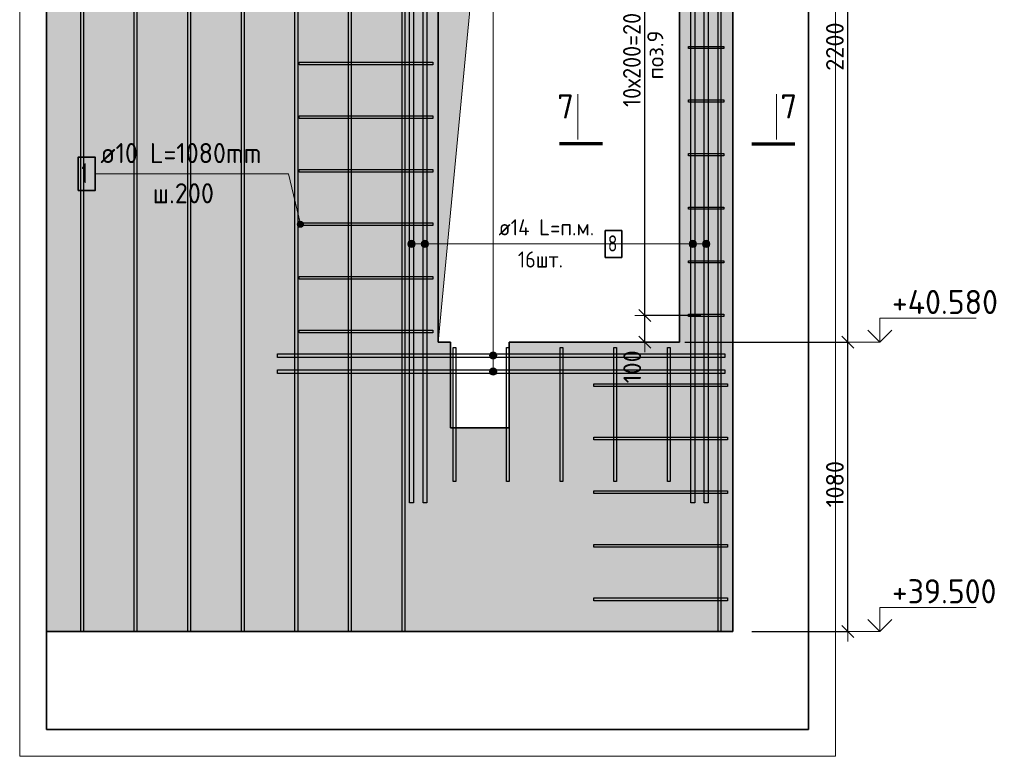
# Model space of a CAD drawing. Header units: millimetres. Extents: x 6386 to 94758, y 48049 to 71352.
# Tile 13 of 38: x 58772 to 62448, y 48255 to 51004. Entities that reach past the tile are written whole.
import ezdxf

# ---------------------------------------------------------------- set-up
doc = ezdxf.new("R2010")
doc.units = ezdxf.units.MM
doc.header["$PDMODE"] = 65
for name, color, linetype, lineweight in [('Standard', 7, 'Continuous', 25), ('Арм.стержн. Арматура края', 96, 'Continuous', 35), ('Арм.стержн. вертикальными 1', 22, 'Continuous', 35), ('Арм.стержн. Доп. арматура', 180, 'Continuous', 35), ('Арм.стержн. Хомут', 240, 'Continuous', 35), ('Высотная отметки_ общее', 7, 'Continuous', 13), ('Размерная линия_ общее', 7, 'Continuous', 13), ('Фундамент (1)', 7, 'Continuous', 35)]:
    doc.layers.add(name, color=color, linetype=linetype, lineweight=lineweight)
doc.styles.add('ISOCPEUR', font='ISOCPEUR')
doc.dimstyles.new('DIMSTYLE_3', dxfattribs={"dimtxt": 66, "dimasz": 75, "dimexe": 0, "dimexo": 0, "dimgap": 33, "dimtad": 2, "dimdec": 0, "dimrnd": 5, "dimzin": 12, "dimdsep": 46, "dimtxsty": 'ISOCPEUR', "dimblk1": 'ALL_ML_STRICH', "dimblk2": 'ALL_ML_STRICH', "dimsah": 1, "dimcen": 0, "dimclrd": 7, "dimclre": 256, "dimclrt": 7, "dimadec": 0, "dimazin": 0, "dimtfac": 1, "dimtdec": 0, "dimtix": 1, "dimtmove": 2, "dimatfit": 3, "dimfxl": 0, "dimtvp": 1.2, "dimtzin": 0, "dimlwd": 0, "dimlwe": -3, "dimarcsym": 0})
doc.dimstyles.new('DIMSTYLE_7', dxfattribs={"dimtxt": 66, "dimasz": 75, "dimexe": 0, "dimexo": 0, "dimgap": 33, "dimtad": 2, "dimdec": 0, "dimrnd": 5, "dimzin": 12, "dimdsep": 46, "dimtxsty": 'ISOCPEUR', "dimblk1": 'ALL_ML_STRICH', "dimblk2": 'ALL_ML_STRICH', "dimsah": 1, "dimcen": 0, "dimclrd": 7, "dimclre": 256, "dimclrt": 7, "dimadec": 0, "dimazin": 0, "dimtfac": 1, "dimtdec": 0, "dimtix": 1, "dimtmove": 2, "dimatfit": 3, "dimfxl": 0, "dimtzin": 0, "dimlwd": 0, "dimlwe": -3, "dimarcsym": 0})

# ---------------------------------------------------------------- blocks, each defined once
blk = doc.blocks.new('ALL_ML_STRICH')
at = {"color": 0, "linetype": 'ByBlock', "lineweight": -2}
for p, q in [((0, -0.5), (0, 0.5)), ((-1, 0), (0.5, 0)), ((-0.3, -0.3), (0.3, 0.3))]:
    blk.add_line(p, q, dxfattribs=at)
blk = doc.blocks.new('*D103')
at = {"layer": 'DEFPOINTS', "color": 7, "linetype": 'Continuous', "lineweight": 13, "transparency": 33554687}
for p in [(61335.1, 49900.6), (60661.6, 49800.6), (61105.7, 49800.6)]:
    blk.add_point(p, dxfattribs=at)
at = {"layer": 'Размерная линия_ общее', "color": 253, "linetype": 'Continuous', "lineweight": -2, "true_color": 0xa0a0a0, "transparency": 33554687}
for p, q in [((61315.1, 49900.6), (61105.7, 49900.6)), ((60681.6, 49800.6), (61105.7, 49800.6))]:
    blk.add_line(p, q, dxfattribs=at)
at = {"layer": 'Размерная линия_ общее', "color": 7, "linetype": 'Continuous', "lineweight": -2, "transparency": 33554687}
blk.add_line((61105.7, 49800.6), (61105.7, 49900.6), dxfattribs=at)
at = {"layer": 'Размерная линия_ общее', "color": 7, "linetype": 'Continuous', "lineweight": 13, "transparency": 33554687, "xscale": 75, "yscale": 75, "zscale": 75}
for p, rotation in [((61105.7, 49900.6), 90), ((61105.7, 49800.6), 270)]:
    blk.add_blockref('ALL_ML_STRICH', p, dxfattribs=dict(at, rotation=rotation))
at = {"layer": 'Размерная линия_ общее', "color": 7, "linetype": 'Continuous', "lineweight": 13, "transparency": 33554687, "insert": (61059.1, 49708.6), "char_height": 66, "width": 198, "attachment_point": 5, "rotation": 90, "style": 'ISOCPEUR'}
blk.add_mtext('\\A1;{100}', dxfattribs=at)
blk = doc.blocks.new('*D104')
at = {"layer": 'DEFPOINTS', "color": 7, "linetype": 'Continuous', "lineweight": 13, "transparency": 33554687}
for p in [(61102.6, 51900.6), (61105.7, 49900.6), (61335.1, 49900.6)]:
    blk.add_point(p, dxfattribs=at)
at = {"layer": 'Размерная линия_ общее', "color": 253, "linetype": 'Continuous', "lineweight": -2, "true_color": 0xa0a0a0, "transparency": 33554687}
for p, q in [((61105.7, 51900.6), (61105.7, 51900.6)), ((61315.1, 49900.6), (61105.7, 49900.6))]:
    blk.add_line(p, q, dxfattribs=at)
at = {"layer": 'Размерная линия_ общее', "color": 7, "linetype": 'Continuous', "lineweight": -2, "transparency": 33554687}
blk.add_line((61105.7, 49900.6), (61105.7, 51900.6), dxfattribs=at)
at = {"layer": 'Размерная линия_ общее', "color": 7, "linetype": 'Continuous', "lineweight": 13, "transparency": 33554687, "xscale": 75, "yscale": 75, "zscale": 75}
for p, rotation in [((61105.7, 51900.6), 90), ((61105.7, 49900.6), 270)]:
    blk.add_blockref('ALL_ML_STRICH', p, dxfattribs=dict(at, rotation=rotation))
at = {"layer": 'Размерная линия_ общее', "color": 7, "linetype": 'Continuous', "lineweight": 13, "transparency": 33554687, "insert": (61024.7, 50678.6), "char_height": 66, "width": 3.3, "attachment_point": 1, "rotation": 90, "line_spacing_factor": 0.60241, "style": 'ISOCPEUR'}
blk.add_mtext('\\W0.91;10х200=2000', dxfattribs=at)
blk = doc.blocks.new('*D218')
at = {"layer": 'DEFPOINTS', "color": 7, "linetype": 'Continuous', "lineweight": 13, "transparency": 33554687}
for p in [(61235.1, 49800.6), (61485.1, 48720.6), (61863.5, 48720.6)]:
    blk.add_point(p, dxfattribs=at)
at = {"layer": 'Размерная линия_ общее', "color": 253, "linetype": 'Continuous', "lineweight": -2, "true_color": 0xa0a0a0, "transparency": 33554687}
for p, q in [((61255.1, 49800.6), (61863.5, 49800.6)), ((61505.1, 48720.6), (61863.5, 48720.6))]:
    blk.add_line(p, q, dxfattribs=at)
at = {"layer": 'Размерная линия_ общее', "color": 7, "linetype": 'Continuous', "lineweight": -2, "transparency": 33554687}
blk.add_line((61863.5, 48720.6), (61863.5, 49800.6), dxfattribs=at)
at = {"layer": 'Размерная линия_ общее', "color": 7, "linetype": 'Continuous', "lineweight": 13, "transparency": 33554687, "xscale": 75, "yscale": 75, "zscale": 75}
for p, rotation in [((61863.5, 49800.6), 90), ((61863.5, 48720.6), 270)]:
    blk.add_blockref('ALL_ML_STRICH', p, dxfattribs=dict(at, rotation=rotation))
at = {"layer": 'Размерная линия_ общее', "color": 7, "linetype": 'Continuous', "lineweight": 13, "transparency": 33554687, "insert": (61815.5, 49270.5), "char_height": 66, "width": 264, "attachment_point": 5, "rotation": 90, "style": 'ISOCPEUR'}
blk.add_mtext('\\A1;{1080}', dxfattribs=at)
blk = doc.blocks.new('*D219')
at = {"layer": 'DEFPOINTS', "color": 7, "linetype": 'Continuous', "lineweight": 13, "transparency": 33554687}
for p in [(61235.1, 52000.6), (61235.1, 49800.6), (61863.5, 49800.6)]:
    blk.add_point(p, dxfattribs=at)
at = {"layer": 'Размерная линия_ общее', "color": 253, "linetype": 'Continuous', "lineweight": -2, "true_color": 0xa0a0a0, "transparency": 33554687}
for p, q in [((61255.1, 52000.6), (61863.5, 52000.6)), ((61255.1, 49800.6), (61863.5, 49800.6))]:
    blk.add_line(p, q, dxfattribs=at)
at = {"layer": 'Размерная линия_ общее', "color": 7, "linetype": 'Continuous', "lineweight": -2, "transparency": 33554687}
blk.add_line((61863.5, 49800.6), (61863.5, 52000.6), dxfattribs=at)
at = {"layer": 'Размерная линия_ общее', "color": 7, "linetype": 'Continuous', "lineweight": 13, "transparency": 33554687, "xscale": 75, "yscale": 75, "zscale": 75}
for p, rotation in [((61863.5, 52000.6), 90), ((61863.5, 49800.6), 270)]:
    blk.add_blockref('ALL_ML_STRICH', p, dxfattribs=dict(at, rotation=rotation))
at = {"layer": 'Размерная линия_ общее', "color": 7, "linetype": 'Continuous', "lineweight": 13, "transparency": 33554687, "insert": (61815.5, 50903.9), "char_height": 66, "width": 264, "attachment_point": 5, "rotation": 90, "style": 'ISOCPEUR'}
blk.add_mtext('\\A1;{2200}', dxfattribs=at)
blk = doc.blocks.new('COMPLEX_ELEVATIONDIM_7')
at = {"layer": 'Высотная отметки_ общее', "color": 7, "linetype": 'Continuous', "lineweight": 13, "transparency": 33554687}
for p, q in [((61983.5, 53320.6), (61983.5, 53410.6)), ((61983.5, 53410.6), (62343.5, 53410.6)), ((61983.5, 53320.6), (61938.5, 53365.6)), ((61983.5, 53320.6), (62028.5, 53365.6)), ((61983.5, 53320.6), (61877.3, 53320.6)), ((61983.5, 53320.6), (61983.5, 53320.6)), ((61983.5, 53320.6), (61983.5, 53320.6)), ((61983.5, 53320.6), (61983.5, 53320.6)), ((61983.5, 53320.6), (61983.5, 53320.6)), ((61983.5, 53120.6), (61983.5, 53210.6)), ((61983.5, 53210.6), (62343.5, 53210.6)), ((61983.5, 53120.6), (61938.5, 53165.6)), ((61983.5, 53120.6), (62028.5, 53165.6)), ((61983.5, 53120.6), (61877.3, 53120.6)), ((61983.5, 53120.6), (61983.5, 53120.6)), ((61983.5, 53120.6), (61983.5, 53120.6)), ((61983.5, 53120.6), (61983.5, 53120.6)), ((61983.5, 53120.6), (61983.5, 53120.6)), ((61983.5, 52000.6), (61983.5, 52090.6)), ((61983.5, 52090.6), (62343.5, 52090.6)), ((61983.5, 52000.6), (61938.5, 52045.6)), ((61983.5, 52000.6), (62028.5, 52045.6)), ((61983.5, 52000.6), (61877.3, 52000.6)), ((61983.5, 52000.6), (61983.5, 52000.6)), ((61983.5, 52000.6), (61983.5, 52000.6)), ((61983.5, 52000.6), (61983.5, 52000.6)), ((61983.5, 52000.6), (61983.5, 52000.6)), ((61983.5, 49800.6), (61983.5, 49890.6)), ((61983.5, 49890.6), (62343.5, 49890.6)), ((61983.5, 49800.6), (61938.5, 49845.6)), ((61983.5, 49800.6), (62028.5, 49845.6)), ((61983.5, 49800.6), (61877.3, 49800.6)), ((61983.5, 49800.6), (61983.5, 49800.6)), ((61983.5, 49800.6), (61983.5, 49800.6)), ((61983.5, 49800.6), (61983.5, 49800.6)), ((61983.5, 49800.6), (61983.5, 49800.6)), ((61983.5, 48720.6), (61983.5, 48810.6)), ((61983.5, 48810.6), (62343.5, 48810.6)), ((61983.5, 48720.6), (61938.5, 48765.6)), ((61983.5, 48720.6), (62028.5, 48765.6)), ((61983.5, 48720.6), (61983.5, 48720.6)), ((61983.5, 48720.6), (61983.5, 48720.6)), ((61983.5, 48720.6), (61983.5, 48720.6)), ((61983.5, 48720.6), (61983.5, 48720.6))]:
    blk.add_line(p, q, dxfattribs=at)
blk.add_lwpolyline([(61983.5, 48720.6), (61923.5, 48720.6), (61923.5, 48720.6), (61877.3, 48720.6)], dxfattribs=at)
at = {"layer": 'Высотная отметки_ общее', "color": 7, "linetype": 'Continuous', "lineweight": 13, "transparency": 33554687, "char_height": 90, "attachment_point": 7, "style": 'ISOCPEUR'}
for s, insert, width in [('\\W0.92;+44.100', (62028.5, 53425.6), 446.051), ('\\W0.96;+43.900', (62028.5, 53225.6), 456.775), ('\\W0.96;+42.780', (62028.5, 52105.6), 456.775), ('\\W0.96;+40.580', (62028.5, 49905.6), 456.775), ('\\W0.96;+39.500', (62028.5, 48825.6), 447.716)]:
    blk.add_mtext(s, dxfattribs=dict(at, insert=insert, width=width))

msp = doc.modelspace()

# ---------------------------------------------------------------- hatches: boundary and pattern name
at = {"layer": 'Арм.стержн. Арматура края', "linetype": 'Continuous', "lineweight": 13, "transparency": 33554687}
for points in [[(59828.2, 50248.3), (59809.4, 50243.9), (59809.1, 50238)], [(59828.2, 50248.3), (59809.1, 50238), (59831.1, 50243.1)], [(59823.4, 50251.3), (59812.4, 50248.7), (59809.4, 50243.9)], [(59823.4, 50251.3), (59809.4, 50243.9), (59828.2, 50248.3)], [(59812.4, 50248.7), (59823.4, 50251.3), (59817.5, 50251.5)], [(59831.1, 50243.1), (59809.1, 50238), (59812, 50232.9)], [(59831.1, 50243.1), (59812, 50232.9), (59830.8, 50237.3)], [(59830.8, 50237.3), (59812, 50232.9), (59816.8, 50229.9)], [(59830.8, 50237.3), (59816.8, 50229.9), (59827.8, 50232.4)], [(59827.8, 50232.4), (59816.8, 50229.9), (59822.7, 50229.6)]]:
    msp.add_hatch(color=7, dxfattribs=at).paths.add_polyline_path(points)
at = {"layer": 'Арм.стержн. Доп. арматура', "linetype": 'Continuous', "lineweight": 13, "transparency": 33554687}
for points in [[(60223.5, 50160.5), (60223.5, 50174), (60221.6, 50167.2)], [(60223.5, 50160.5), (60223.5, 50174), (60221.6, 50167.2)], [(60228.4, 50155.6), (60228.4, 50178.8), (60223.5, 50174)], [(60228.4, 50155.6), (60228.4, 50178.8), (60223.5, 50174)], [(60228.4, 50155.6), (60223.5, 50174), (60223.5, 50160.5)], [(60228.4, 50155.6), (60223.5, 50174), (60223.5, 50160.5)], [(60235.1, 50153.7), (60235.1, 50180.7), (60228.4, 50178.8)], [(60235.1, 50153.7), (60235.1, 50180.7), (60228.4, 50178.8)], [(60235.1, 50153.7), (60228.4, 50178.8), (60228.4, 50155.6)], [(60235.1, 50153.7), (60228.4, 50178.8), (60228.4, 50155.6)], [(60241.8, 50155.6), (60241.8, 50178.8), (60235.1, 50180.7)], [(60241.8, 50155.6), (60235.1, 50180.7), (60235.1, 50153.7)], [(60241.8, 50155.6), (60241.8, 50178.8), (60235.1, 50180.7)], [(60241.8, 50155.6), (60235.1, 50180.7), (60235.1, 50153.7)], [(60246.7, 50160.5), (60246.7, 50174), (60241.8, 50178.8)], [(60246.7, 50160.5), (60241.8, 50178.8), (60241.8, 50155.6)], [(60246.7, 50160.5), (60246.7, 50174), (60241.8, 50178.8)], [(60246.7, 50160.5), (60241.8, 50178.8), (60241.8, 50155.6)], [(60246.7, 50174), (60246.7, 50160.5), (60248.6, 50167.2)], [(60246.7, 50174), (60246.7, 50160.5), (60248.6, 50167.2)], [(60273.5, 50160.5), (60273.5, 50174), (60271.6, 50167.2)], [(60273.5, 50160.5), (60273.5, 50174), (60271.6, 50167.2)], [(60278.4, 50155.6), (60278.4, 50178.8), (60273.5, 50174)], [(60278.4, 50155.6), (60278.4, 50178.8), (60273.5, 50174)], [(60278.4, 50155.6), (60273.5, 50174), (60273.5, 50160.5)], [(60278.4, 50155.6), (60273.5, 50174), (60273.5, 50160.5)], [(60285.1, 50153.7), (60285.1, 50180.7), (60278.4, 50178.8)], [(60285.1, 50153.7), (60285.1, 50180.7), (60278.4, 50178.8)], [(60285.1, 50153.7), (60278.4, 50178.8), (60278.4, 50155.6)], [(60285.1, 50153.7), (60278.4, 50178.8), (60278.4, 50155.6)], [(60291.8, 50155.6), (60291.8, 50178.8), (60285.1, 50180.7)], [(60291.8, 50155.6), (60285.1, 50180.7), (60285.1, 50153.7)], [(60291.8, 50155.6), (60291.8, 50178.8), (60285.1, 50180.7)], [(60291.8, 50155.6), (60285.1, 50180.7), (60285.1, 50153.7)], [(60296.7, 50160.5), (60296.7, 50174), (60291.8, 50178.8)], [(60296.7, 50160.5), (60291.8, 50178.8), (60291.8, 50155.6)], [(60296.7, 50160.5), (60296.7, 50174), (60291.8, 50178.8)], [(60296.7, 50160.5), (60291.8, 50178.8), (60291.8, 50155.6)], [(60296.7, 50174), (60296.7, 50160.5), (60298.6, 50167.2)], [(60296.7, 50174), (60296.7, 50160.5), (60298.6, 50167.2)], [(61273.5, 50160.5), (61273.5, 50174), (61271.6, 50167.2)], [(61273.5, 50160.5), (61273.5, 50174), (61271.6, 50167.2)], [(61273.5, 50174), (61278.4, 50155.6), (61278.4, 50178.8)], [(61273.5, 50174), (61278.4, 50155.6), (61278.4, 50178.8)], [(61273.5, 50174), (61273.5, 50160.5), (61278.4, 50155.6)], [(61273.5, 50174), (61273.5, 50160.5), (61278.4, 50155.6)], [(61278.4, 50178.8), (61285.1, 50153.7), (61285.1, 50180.7)], [(61278.4, 50178.8), (61285.1, 50153.7), (61285.1, 50180.7)], [(61278.4, 50178.8), (61278.4, 50155.6), (61285.1, 50153.7)], [(61278.4, 50178.8), (61278.4, 50155.6), (61285.1, 50153.7)], [(61285.1, 50180.7), (61285.1, 50153.7), (61291.9, 50155.6)], [(61285.1, 50180.7), (61291.9, 50155.6), (61291.9, 50178.8)], [(61285.1, 50180.7), (61285.1, 50153.7), (61291.9, 50155.6)], [(61285.1, 50180.7), (61291.9, 50155.6), (61291.9, 50178.8)], [(61291.9, 50178.8), (61291.9, 50155.6), (61296.7, 50160.5)], [(61291.9, 50178.8), (61296.7, 50160.5), (61296.7, 50174)], [(61291.9, 50178.8), (61291.9, 50155.6), (61296.7, 50160.5)], [(61291.9, 50178.8), (61296.7, 50160.5), (61296.7, 50174)], [(61296.7, 50174), (61296.7, 50160.5), (61298.6, 50167.2)], [(61296.7, 50174), (61296.7, 50160.5), (61298.6, 50167.2)], [(61323.5, 50160.5), (61323.5, 50174), (61321.6, 50167.2)], [(61323.5, 50160.5), (61323.5, 50174), (61321.6, 50167.2)], [(61323.5, 50174), (61328.4, 50155.6), (61328.4, 50178.8)], [(61323.5, 50174), (61328.4, 50155.6), (61328.4, 50178.8)], [(61323.5, 50174), (61323.5, 50160.5), (61328.4, 50155.6)], [(61323.5, 50174), (61323.5, 50160.5), (61328.4, 50155.6)], [(61328.4, 50178.8), (61335.1, 50153.7), (61335.1, 50180.7)], [(61328.4, 50178.8), (61335.1, 50153.7), (61335.1, 50180.7)], [(61328.4, 50178.8), (61328.4, 50155.6), (61335.1, 50153.7)], [(61328.4, 50178.8), (61328.4, 50155.6), (61335.1, 50153.7)], [(61335.1, 50180.7), (61335.1, 50153.7), (61341.9, 50155.6)], [(61335.1, 50180.7), (61341.9, 50155.6), (61341.9, 50178.8)], [(61335.1, 50180.7), (61335.1, 50153.7), (61341.9, 50155.6)], [(61335.1, 50180.7), (61341.9, 50155.6), (61341.9, 50178.8)], [(61341.9, 50178.8), (61341.9, 50155.6), (61346.7, 50160.5)], [(61341.9, 50178.8), (61346.7, 50160.5), (61346.7, 50174)], [(61341.9, 50178.8), (61341.9, 50155.6), (61346.7, 50160.5)], [(61341.9, 50178.8), (61346.7, 50160.5), (61346.7, 50174)], [(61346.7, 50174), (61346.7, 50160.5), (61348.6, 50167.2)], [(61346.7, 50174), (61346.7, 50160.5), (61348.6, 50167.2)], [(60551.6, 49757.3), (60528.4, 49757.3), (60526.5, 49750.6)], [(60551.6, 49757.3), (60526.5, 49750.6), (60553.5, 49750.6)], [(60551.6, 49757.3), (60528.4, 49757.3), (60526.5, 49750.6)], [(60551.6, 49757.3), (60526.5, 49750.6), (60553.5, 49750.6)], [(60553.5, 49750.6), (60526.5, 49750.6), (60528.4, 49743.8)], [(60553.5, 49750.6), (60526.5, 49750.6), (60528.4, 49743.8)], [(60546.8, 49762.2), (60533.3, 49762.2), (60528.4, 49757.3)], [(60546.8, 49762.2), (60528.4, 49757.3), (60551.6, 49757.3)], [(60546.8, 49762.2), (60533.3, 49762.2), (60528.4, 49757.3)], [(60546.8, 49762.2), (60528.4, 49757.3), (60551.6, 49757.3)], [(60553.5, 49750.6), (60528.4, 49743.8), (60551.6, 49743.8)], [(60553.5, 49750.6), (60528.4, 49743.8), (60551.6, 49743.8)], [(60551.6, 49743.8), (60528.4, 49743.8), (60533.3, 49739)], [(60551.6, 49743.8), (60528.4, 49743.8), (60533.3, 49739)], [(60533.3, 49762.2), (60546.8, 49762.2), (60540, 49764.1)], [(60533.3, 49762.2), (60546.8, 49762.2), (60540, 49764.1)], [(60551.6, 49743.8), (60533.3, 49739), (60546.8, 49739)], [(60551.6, 49743.8), (60533.3, 49739), (60546.8, 49739)], [(60546.8, 49739), (60533.3, 49739), (60540, 49737.1)], [(60546.8, 49739), (60533.3, 49739), (60540, 49737.1)], [(60551.6, 49697.3), (60528.4, 49697.3), (60526.5, 49690.6)], [(60551.6, 49697.3), (60526.5, 49690.6), (60553.5, 49690.6)], [(60551.6, 49697.3), (60528.4, 49697.3), (60526.5, 49690.6)], [(60551.6, 49697.3), (60526.5, 49690.6), (60553.5, 49690.6)], [(60546.8, 49702.2), (60533.3, 49702.2), (60528.4, 49697.3)], [(60546.8, 49702.2), (60528.4, 49697.3), (60551.6, 49697.3)], [(60546.8, 49702.2), (60533.3, 49702.2), (60528.4, 49697.3)], [(60546.8, 49702.2), (60528.4, 49697.3), (60551.6, 49697.3)], [(60533.3, 49702.2), (60546.8, 49702.2), (60540, 49704.1)], [(60533.3, 49702.2), (60546.8, 49702.2), (60540, 49704.1)], [(60553.5, 49690.6), (60526.5, 49690.6), (60528.4, 49683.8)], [(60553.5, 49690.6), (60526.5, 49690.6), (60528.4, 49683.8)], [(60553.5, 49690.6), (60528.4, 49683.8), (60551.6, 49683.8)], [(60553.5, 49690.6), (60528.4, 49683.8), (60551.6, 49683.8)], [(60551.6, 49683.8), (60528.4, 49683.8), (60533.3, 49679)], [(60551.6, 49683.8), (60528.4, 49683.8), (60533.3, 49679)], [(60551.6, 49683.8), (60533.3, 49679), (60546.8, 49679)], [(60551.6, 49683.8), (60533.3, 49679), (60546.8, 49679)], [(60546.8, 49679), (60533.3, 49679), (60540, 49677.1)], [(60546.8, 49679), (60533.3, 49679), (60540, 49677.1)]]:
    msp.add_hatch(color=7, dxfattribs=at).paths.add_polyline_path(points)
at = {"layer": 'Размерная линия_ общее', "linetype": 'Continuous', "lineweight": 13, "transparency": 33554687}
h = msp.add_hatch(color=7, dxfattribs=at)
h.paths.add_polyline_path([(61435.1, 53120.6), (58872.4, 53120.6), (58872.4, 48720.6), (61435.1, 48720.6)])
h.paths.add_polyline_path([(60380.1, 49800.6), (60335.1, 49800.6), (60335.1, 52000.6), (61235.1, 52000.6), (61235.1, 49800.6), (60600.1, 49800.6), (60600.1, 49480.6), (60380.1, 49480.6)], flags=16)
at = {"layer": 'Фундамент (1)', "linetype": 'Continuous', "lineweight": 13, "true_color": 0x2d2d2d, "transparency": 33554687}
msp.add_hatch(color=250, dxfattribs=at).paths.add_polyline_path([(60526, 51809.7), (61235.1, 52000.6), (60335.1, 52000.6), (60335.1, 49800.6)])

# ---------------------------------------------------------------- linework, layer by layer
at = {"layer": 'Standard', "color": 52, "linetype": 'Continuous', "lineweight": -3, "transparency": 33554687}
for p, q in [((58872.4, 48354.7), (58872.4, 53430.6)), ((58872.4, 53430.6), (58872.4, 48354.7)), ((61717.4, 53430.6), (61717.4, 48354.7)), ((61717.4, 48354.7), (61717.4, 53430.6)), ((61717.4, 48354.7), (58872.4, 48354.7)), ((58872.4, 48354.7), (61717.4, 48354.7))]:
    msp.add_line(p, q, dxfattribs=at)
at = {"layer": 'Standard', "color": 7, "linetype": 'Continuous', "lineweight": 13, "transparency": 33554687}
for p, q in [((60856.3, 50556.6), (60856.3, 50726.2)), ((61597.2, 50556.6), (61597.2, 50726.2))]:
    msp.add_line(p, q, dxfattribs=at)
at = {"layer": 'Standard', "color": 7, "linetype": 'Continuous', "lineweight": 70, "transparency": 33554687}
for p, q in [((60948.6, 50540.6), (60787.8, 50540.6)), ((61504.9, 50540.6), (61665.7, 50540.6))]:
    msp.add_line(p, q, dxfattribs=at)
at = {"layer": 'Standard', "color": 7, "linetype": 'Continuous', "lineweight": 13, "transparency": 33554687}
for points in [[(58772.4, 48254.7), (61817.4, 48254.7), (61817.4, 53530.6), (58772.4, 53530.6), (58772.4, 48254.7)], [(60335.1, 49800.6), (60526, 51809.7), (61235.1, 52000.6)]]:
    msp.add_lwpolyline(points, dxfattribs=at)
at = {"layer": 'Арм.стержн. Арматура края', "color": 7, "linetype": 'Continuous', "lineweight": 13, "transparency": 33554687}
for p, q in [((59053.6, 50428.9), (59776.1, 50428.9)), ((59776.1, 50428.9), (59820.1, 50240.6)), ((59817.5, 50251.5), (59817.5, 50251.5)), ((59809.1, 50238), (59809.1, 50238)), ((59822.7, 50229.6), (59822.7, 50229.6)), ((59831.1, 50243.1), (59831.1, 50243.1))]:
    msp.add_line(p, q, dxfattribs=at)
at = {"layer": 'Арм.стержн. Арматура края', "color": 4, "linetype": 'Continuous', "lineweight": 25, "transparency": 33554687}
for points in [[(60315.1, 50835.6), (59815.1, 50835.6), (59815.1, 50845.6), (60315.1, 50845.6), (60315.1, 50835.6)], [(60315.1, 50635.6), (59815.1, 50635.6), (59815.1, 50645.6), (60315.1, 50645.6), (60315.1, 50635.6)], [(60315.1, 50435.6), (59815.1, 50435.6), (59815.1, 50445.6), (60315.1, 50445.6), (60315.1, 50435.6)], [(60315.1, 50235.6), (59815.1, 50235.6), (59815.1, 50245.6), (60315.1, 50245.6), (60315.1, 50235.6)], [(60315.1, 50035.6), (59815.1, 50035.6), (59815.1, 50045.6), (60315.1, 50045.6), (60315.1, 50035.6)], [(60315.1, 49835.6), (59815.1, 49835.6), (59815.1, 49845.6), (60315.1, 49845.6), (60315.1, 49835.6)], [(60400.1, 49780.6), (60400.1, 49280.6), (60390.1, 49280.6), (60390.1, 49780.6), (60400.1, 49780.6)], [(60600.1, 49780.6), (60600.1, 49280.6), (60590.1, 49280.6), (60590.1, 49780.6), (60600.1, 49780.6)], [(60800.1, 49780.6), (60800.1, 49280.6), (60790.1, 49280.6), (60790.1, 49780.6), (60800.1, 49780.6)], [(61000.1, 49780.6), (61000.1, 49280.6), (60990.1, 49280.6), (60990.1, 49780.6), (61000.1, 49780.6)], [(61200.1, 49780.6), (61200.1, 49280.6), (61190.1, 49280.6), (61190.1, 49780.6), (61200.1, 49780.6)], [(61415.1, 49635.6), (60915.1, 49635.6), (60915.1, 49645.6), (61415.1, 49645.6), (61415.1, 49635.6)], [(61415.1, 49435.6), (60915.1, 49435.6), (60915.1, 49445.6), (61415.1, 49445.6), (61415.1, 49435.6)], [(61415.1, 49235.6), (60915.1, 49235.6), (60915.1, 49245.6), (61415.1, 49245.6), (61415.1, 49235.6)], [(61415.1, 49035.6), (60915.1, 49035.6), (60915.1, 49045.6), (61415.1, 49045.6), (61415.1, 49035.6)], [(61415.1, 48835.6), (60915.1, 48835.6), (60915.1, 48845.6), (61415.1, 48845.6), (61415.1, 48835.6)]]:
    msp.add_lwpolyline(points, dxfattribs=at)
at = {"layer": 'Арм.стержн. Арматура края', "color": 7, "linetype": 'Continuous', "lineweight": 35, "transparency": 33554687}
msp.add_lwpolyline([(58991.1, 50366.4), (59053.6, 50366.4), (59053.6, 50491.4), (58991.1, 50491.4), (58991.1, 50366.4)], dxfattribs=at)
at = {"layer": 'Арм.стержн. Арматура края', "color": 7, "linetype": 'Continuous', "lineweight": 13, "transparency": 33554687}
msp.add_circle((59820.1, 50240.6), 11.3, dxfattribs=at)
at = {"layer": 'Арм.стержн. вертикальными 1', "color": 4, "linetype": 'Continuous', "lineweight": 25, "transparency": 33554687}
for points in [[(59000.1, 48720.6), (59000.1, 53275.6), (59010.1, 53275.6), (59010.1, 48720.6), (59000.1, 48720.6)], [(59200.1, 48720.6), (59200.1, 53275.6), (59210.1, 53275.6), (59210.1, 48720.6), (59200.1, 48720.6)], [(59400.1, 48720.6), (59400.1, 53275.6), (59410.1, 53275.6), (59410.1, 48720.6), (59400.1, 48720.6)], [(59600.1, 48720.6), (59600.1, 53275.6), (59610.1, 53275.6), (59610.1, 48720.6), (59600.1, 48720.6)], [(59800.1, 48720.6), (59800.1, 53275.6), (59810.1, 53275.6), (59810.1, 48720.6), (59800.1, 48720.6)], [(60000.1, 48720.6), (60000.1, 53275.6), (60010.1, 53275.6), (60010.1, 48720.6), (60000.1, 48720.6)], [(60200.1, 48720.6), (60200.1, 53275.6), (60210.1, 53275.6), (60210.1, 48720.6), (60200.1, 48720.6)], [(61380.1, 48720.6), (61380.1, 53275.6), (61390.1, 53275.6), (61390.1, 48720.6), (61380.1, 48720.6)], [(59000.1, 48720.6), (59000.1, 53195.6), (59010.1, 53195.6), (59010.1, 48720.6), (59000.1, 48720.6)], [(59200.1, 48720.6), (59200.1, 53195.6), (59210.1, 53195.6), (59210.1, 48720.6), (59200.1, 48720.6)], [(59400.1, 48720.6), (59400.1, 53195.6), (59410.1, 53195.6), (59410.1, 48720.6), (59400.1, 48720.6)], [(59600.1, 48720.6), (59600.1, 53195.6), (59610.1, 53195.6), (59610.1, 48720.6), (59600.1, 48720.6)], [(59800.1, 48720.6), (59800.1, 53195.6), (59810.1, 53195.6), (59810.1, 48720.6), (59800.1, 48720.6)], [(60000.1, 48720.6), (60000.1, 53195.6), (60010.1, 53195.6), (60010.1, 48720.6), (60000.1, 48720.6)], [(60200.1, 48720.6), (60200.1, 53195.6), (60210.1, 53195.6), (60210.1, 48720.6), (60200.1, 48720.6)], [(61380.1, 48720.6), (61380.1, 53195.6), (61390.1, 53195.6), (61390.1, 48720.6), (61380.1, 48720.6)]]:
    msp.add_lwpolyline(points, dxfattribs=at)
at = {"layer": 'Арм.стержн. Доп. арматура', "color": 7, "linetype": 'Continuous', "lineweight": 13, "transparency": 33554687}
for p, q in [((60540, 50167.2), (60540, 52110.6)), ((60540, 50167.2), (60540, 52110.6)), ((60540, 50167.2), (60540, 52050.6)), ((60540, 50167.2), (60540, 52050.6)), ((60235.1, 50180.7), (60235.1, 50180.7)), ((60235.1, 50180.7), (60235.1, 50180.7)), ((60285.1, 50180.7), (60285.1, 50180.7)), ((60285.1, 50180.7), (60285.1, 50180.7)), ((61285.1, 50180.7), (61285.1, 50180.7)), ((61285.1, 50180.7), (61285.1, 50180.7)), ((61335.1, 50180.7), (61335.1, 50180.7)), ((61335.1, 50180.7), (61335.1, 50180.7)), ((60221.6, 50167.2), (60221.6, 50167.2)), ((60221.6, 50167.2), (60221.6, 50167.2)), ((60540, 50167.2), (60235.1, 50167.2)), ((60540, 50167.2), (60235.1, 50167.2)), ((60235.1, 50153.7), (60235.1, 50153.7)), ((60235.1, 50153.7), (60235.1, 50153.7)), ((60248.6, 50167.2), (60248.6, 50167.2)), ((60248.6, 50167.2), (60248.6, 50167.2)), ((60271.6, 50167.2), (60271.6, 50167.2)), ((60271.6, 50167.2), (60271.6, 50167.2)), ((60540, 50167.2), (60285.1, 50167.2)), ((60540, 50167.2), (60285.1, 50167.2)), ((60285.1, 50153.7), (60285.1, 50153.7)), ((60285.1, 50153.7), (60285.1, 50153.7)), ((60298.6, 50167.2), (60298.6, 50167.2)), ((60298.6, 50167.2), (60298.6, 50167.2)), ((60540, 50167.2), (60540, 49690.6)), ((60540, 50167.2), (60540, 49750.6)), ((60540, 50167.2), (60540, 49690.6)), ((60540, 50167.2), (61285.1, 50167.2)), ((60540, 50167.2), (61335.1, 50167.2)), ((60540, 50167.2), (61335.1, 50167.2)), ((60540, 50167.2), (61285.1, 50167.2)), ((60540, 50167.2), (60958, 50167.2)), ((60540, 50167.2), (60540, 49750.6)), ((61271.6, 50167.2), (61271.6, 50167.2)), ((61271.6, 50167.2), (61271.6, 50167.2)), ((61285.1, 50153.7), (61285.1, 50153.7)), ((61285.1, 50153.7), (61285.1, 50153.7)), ((61298.6, 50167.2), (61298.6, 50167.2)), ((61298.6, 50167.2), (61298.6, 50167.2)), ((61321.6, 50167.2), (61321.6, 50167.2)), ((61321.6, 50167.2), (61321.6, 50167.2)), ((61335.1, 50153.7), (61335.1, 50153.7)), ((61335.1, 50153.7), (61335.1, 50153.7)), ((61348.6, 50167.2), (61348.6, 50167.2)), ((61348.6, 50167.2), (61348.6, 50167.2)), ((60526.5, 49750.6), (60526.5, 49750.6)), ((60526.5, 49750.6), (60526.5, 49750.6)), ((60540, 49764.1), (60540, 49764.1)), ((60540, 49764.1), (60540, 49764.1)), ((60540, 49737.1), (60540, 49737.1)), ((60540, 49737.1), (60540, 49737.1)), ((60553.5, 49750.6), (60553.5, 49750.6)), ((60553.5, 49750.6), (60553.5, 49750.6)), ((60540, 49704.1), (60540, 49704.1)), ((60540, 49704.1), (60540, 49704.1)), ((60526.5, 49690.6), (60526.5, 49690.6)), ((60526.5, 49690.6), (60526.5, 49690.6)), ((60540, 49677.1), (60540, 49677.1)), ((60540, 49677.1), (60540, 49677.1)), ((60553.5, 49690.6), (60553.5, 49690.6)), ((60553.5, 49690.6), (60553.5, 49690.6))]:
    msp.add_line(p, q, dxfattribs=at)
at = {"layer": 'Арм.стержн. Доп. арматура', "color": 7, "linetype": 'Continuous', "lineweight": 25, "transparency": 33554687}
for points in [[(60228.1, 49200.6), (60228.1, 52600.6), (60242.1, 52600.6), (60242.1, 49200.6), (60228.1, 49200.6)], [(60228.1, 49200.6), (60228.1, 52600.6), (60242.1, 52600.6), (60242.1, 49200.6), (60228.1, 49200.6)], [(60278.1, 49200.6), (60278.1, 52600.6), (60292.1, 52600.6), (60292.1, 49200.6), (60278.1, 49200.6)], [(60278.1, 49200.6), (60278.1, 52600.6), (60292.1, 52600.6), (60292.1, 49200.6), (60278.1, 49200.6)], [(61278.1, 49200.6), (61278.1, 52600.6), (61292.1, 52600.6), (61292.1, 49200.6), (61278.1, 49200.6)], [(61278.1, 49200.6), (61278.1, 52600.6), (61292.1, 52600.6), (61292.1, 49200.6), (61278.1, 49200.6)], [(61328.1, 49200.6), (61328.1, 52600.6), (61342.1, 52600.6), (61342.1, 49200.6), (61328.1, 49200.6)], [(61328.1, 49200.6), (61328.1, 52600.6), (61342.1, 52600.6), (61342.1, 49200.6), (61328.1, 49200.6)], [(61405.1, 49743.6), (59735.1, 49743.6), (59735.1, 49757.6), (61405.1, 49757.6), (61405.1, 49743.6)], [(61405.1, 49743.6), (59735.1, 49743.6), (59735.1, 49757.6), (61405.1, 49757.6), (61405.1, 49743.6)], [(61405.1, 49683.6), (59735.1, 49683.6), (59735.1, 49697.6), (61405.1, 49697.6), (61405.1, 49683.6)], [(61405.1, 49683.6), (59735.1, 49683.6), (59735.1, 49697.6), (61405.1, 49697.6), (61405.1, 49683.6)]]:
    msp.add_lwpolyline(points, dxfattribs=at)
at = {"layer": 'Арм.стержн. Доп. арматура', "color": 7, "linetype": 'Continuous', "lineweight": 35, "transparency": 33554687}
msp.add_lwpolyline([(60958, 50117.2), (61020, 50117.2), (61020, 50217.2), (60958, 50217.2), (60958, 50117.2)], dxfattribs=at)
at = {"layer": 'Арм.стержн. Доп. арматура', "color": 7, "linetype": 'Continuous', "lineweight": 13, "transparency": 33554687}
for centre in [(60235.1, 50167.2), (60235.1, 50167.2), (60285.1, 50167.2), (60285.1, 50167.2), (61285.1, 50167.2), (61285.1, 50167.2), (61335.1, 50167.2), (61335.1, 50167.2), (60540, 49750.6), (60540, 49750.6), (60540, 49690.6), (60540, 49690.6)]:
    msp.add_circle(centre, 13.5, dxfattribs=at)
at = {"layer": 'Арм.стержн. Хомут', "color": 40, "linetype": 'Continuous', "lineweight": 25, "transparency": 33554687}
for points in [[(61401.1, 50896.6), (61269.1, 50896.6), (61269.1, 50904.6), (61401.1, 50904.6), (61401.1, 50896.6)], [(61401.1, 50696.6), (61269.1, 50696.6), (61269.1, 50704.6), (61401.1, 50704.6), (61401.1, 50696.6)], [(61401.1, 50496.6), (61269.1, 50496.6), (61269.1, 50504.6), (61401.1, 50504.6), (61401.1, 50496.6)], [(61401.1, 50296.6), (61269.1, 50296.6), (61269.1, 50304.6), (61401.1, 50304.6), (61401.1, 50296.6)], [(61401.1, 50096.6), (61269.1, 50096.6), (61269.1, 50104.6), (61401.1, 50104.6), (61401.1, 50096.6)], [(61401.1, 49896.6), (61269.1, 49896.6), (61269.1, 49904.6), (61401.1, 49904.6), (61401.1, 49896.6)]]:
    msp.add_lwpolyline(points, dxfattribs=at)
at = {"layer": 'Размерная линия_ общее', "color": 7, "linetype": 'Continuous', "lineweight": 25, "transparency": 33554687}
msp.add_line((58872.4, 48670.6), (58872.4, 53170.6), dxfattribs=at)
at = {"layer": 'Размерная линия_ общее', "color": 7, "linetype": 'Continuous', "lineweight": 35, "transparency": 33554687}
for p, q in [((61435.1, 53120.6), (61435.1, 48720.6)), ((60335.1, 49800.6), (60335.1, 52000.6)), ((61235.1, 52000.6), (61235.1, 49800.6)), ((60380.1, 49800.6), (60335.1, 49800.6)), ((60380.1, 49480.6), (60380.1, 49800.6)), ((60600.1, 49800.6), (60600.1, 49480.6)), ((61235.1, 49800.6), (60600.1, 49800.6)), ((60600.1, 49480.6), (60380.1, 49480.6)), ((61435.1, 48720.6), (58872.4, 48720.6))]:
    msp.add_line(p, q, dxfattribs=at)

# ---------------------------------------------------------------- block references
at = {"layer": 'Высотная отметки_ общее', "color": 7, "linetype": 'Continuous', "lineweight": 13, "transparency": 33554687}
msp.add_blockref('COMPLEX_ELEVATIONDIM_7', (0, 0), dxfattribs=at)

# ---------------------------------------------------------------- texts
at = {"layer": 'Standard', "color": 7, "linetype": 'Continuous', "lineweight": 13, "transparency": 33554687, "insert": (61115.2, 50872.4), "char_height": 60, "width": 211.154, "attachment_point": 2, "rotation": 90, "style": 'ISOCPEUR'}
msp.add_mtext('\\A1;{\\fISOCPEUR|i0|b0;\\H60.000000;\\W1.000000;\\C7;поз.9}\\P', dxfattribs=at)
at = {"layer": 'Standard', "color": 7, "linetype": 'Continuous', "lineweight": 13, "transparency": 33554687, "char_height": 90, "width": 98, "attachment_point": 7, "style": 'ISOCPEUR'}
for insert in [(60778.6, 50635.4), (61611.9, 50635.4)]:
    msp.add_mtext('\\A1;{\\fISOCPEUR|i0|b0;\\H90.000000;\\W1.000000;\\C7;7}\\P', dxfattribs=dict(at, insert=insert))
at = {"layer": 'Арм.стержн. Арматура края', "color": 7, "linetype": 'Continuous', "lineweight": 25, "transparency": 33554687, "char_height": 75, "attachment_point": 7, "style": 'ISOCPEUR'}
for s, insert, width in [('\\W0.94;ø10 L=1080mm ', (59073.6, 50468.9), 717.402), ('\\W0.56;1', (59003.6, 50393.9), 58.333), ('\\W0.95;ш.200 ', (59268.6, 50318.9), 327.999)]:
    msp.add_mtext(s, dxfattribs=dict(at, insert=insert, width=width))
at = {"layer": 'Арм.стержн. Доп. арматура', "color": 7, "linetype": 'Continuous', "lineweight": 25, "transparency": 33554687, "char_height": 60, "attachment_point": 7, "style": 'ISOCPEUR'}
for s, insert, width in [('\\W0.94;ø14 L=п.м.', (60560, 50199.2), 406.006), ('\\W0.78;8', (60968, 50139.2), 65.281), ('\\W0.91;16шт. ', (60632, 50079.2), 261.135)]:
    msp.add_mtext(s, dxfattribs=dict(at, insert=insert, width=width))

# ---------------------------------------------------------------- dimensions: what is measured, and where the dimension line sits
at = {"layer": 'Размерная линия_ общее', "color": 7, "linetype": 'Continuous', "lineweight": 13, "transparency": 33554687}
for base, p1, p2, dimstyle, picture, middle in [((61863.5, 52000.6), (61255.1, 49800.6), (61255.1, 52000.6), 'DIMSTYLE_7', '*D219', (61815.5, 50903.9)), ((61105.7, 49900.6), (60681.6, 49800.6), (61315.1, 49900.6), 'DIMSTYLE_3', '*D103', (61059.1, 49708.6)), ((61863.5, 49800.6), (61505.1, 48720.6), (61255.1, 49800.6), 'DIMSTYLE_7', '*D218', (61815.5, 49270.5))]:
    dim = msp.add_linear_dim(base=base, p1=p1, p2=p2, angle=90, dimstyle=dimstyle, override={"dimpost": '<>', "dimclrd": 7, "dimclre": 253, "dimclrt": 7, "dimlwd": 0, "dimlwe": 65533}, dxfattribs=at)
    dim.commit()
    dim.dimension.update_dxf_attribs({"geometry": picture, "text_midpoint": middle, "dimtype": 160})
dim = msp.add_linear_dim(base=(61105.7, 51900.6), p1=(61315.1, 49900.6), p2=(61105.7, 51900.6), angle=90, text='\\W0.91;10х200=2000', dimstyle='DIMSTYLE_7', override={"dimpost": '<>', "dimclrd": 7, "dimclre": 253, "dimclrt": 7, "dimlwd": 0, "dimlwe": 65533}, dxfattribs=at)
dim.commit()
dim.dimension.update_dxf_attribs({"geometry": '*D104', "text_midpoint": (61072.7, 50900.6), "dimtype": 160})

doc.saveas('drawing.dxf')
